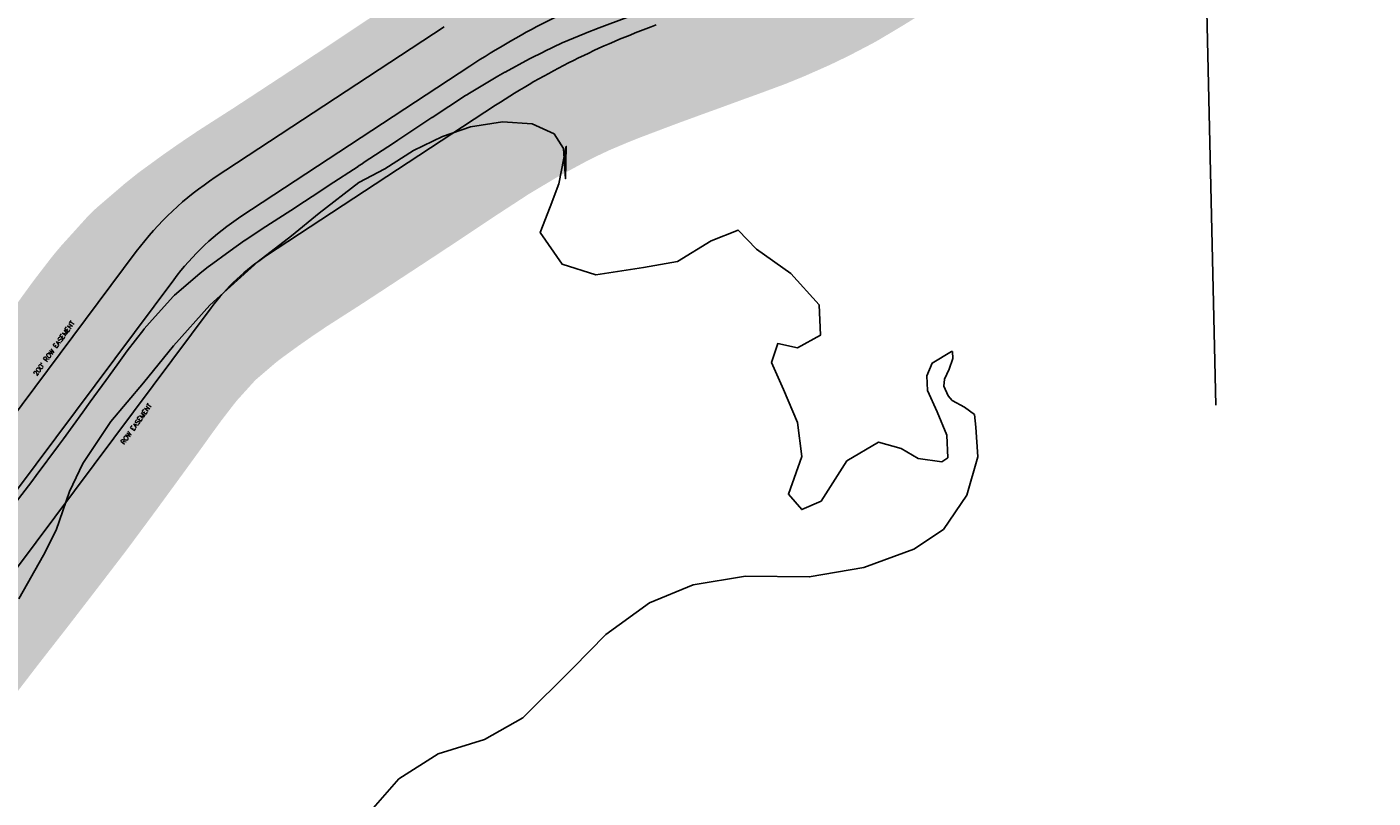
# Model space of a CAD drawing. Header units: feet. Extents: x 18803 to 104580, y -6601 to 116448.
# Tile 31 of 95: x 43314 to 46189, y 73584 to 75230. Entities that reach past the tile are written whole.
import ezdxf

# ---------------------------------------------------------------- set-up
doc = ezdxf.new("R2010")
doc.units = ezdxf.units.FT
doc.header["$LTSCALE"] = 100
doc.header["$MEASUREMENT"] = 0
doc.linetypes.add('DASHED', pattern=[0.75, 0.5, -0.25])
for name, color, linetype in [('ELPC BOLD TITLE SHEET', 3, 'Continuous'), ('ELPC-XIST', 6, 'Continuous'), ('ELRGOV-SECTION', 253, 'DASHED'), ('ELRP', 252, 'Continuous'), ('ETRP', 3, 'Continuous'), ('SL-VICINITY MAP', 2, 'Continuous')]:
    doc.layers.add(name, color=color, linetype=linetype)
doc.styles.add('L100', font='simplex.shx', dxfattribs={"height": 10})

msp = doc.modelspace()

# ---------------------------------------------------------------- linework, layer by layer
at = {"layer": 'ELPC BOLD TITLE SHEET', "const_width": 500}
msp.add_lwpolyline([(45108.88463980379, 75481.63244734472), (45073.07724487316, 75458.24976681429), (45059.83306291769, 75450.0447572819), (45059.40228920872, 75449.78242320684), (45008.68928519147, 75419.42842822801), (45007.8576505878, 75418.94727869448), (45001.35797538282, 75415.31448627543), (44957.79586663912, 75392.57915209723), (44956.87015222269, 75392.114713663), (44924.71694657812, 75376.62203153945), (44878.35166242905, 75356.0775973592), (44877.4558545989, 75355.69592634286), (44843.76579106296, 75341.90862998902), (44790.81081323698, 75322.32251287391), (44790.53906985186, 75322.22328986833), (44760.8740593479, 75311.53141265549), (44760.72723474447, 75311.47811971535), (44704.7264274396, 75291.00848731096), (44704.58570275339, 75290.95738942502), (44679.27389643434, 75281.82765845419), (44679.14213731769, 75281.77983975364), (44619.52249639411, 75260.00896101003), (44594.85381976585, 75250.77138637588), (44594.74566434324, 75250.73069375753), (44535.61769185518, 75228.3791135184), (44506.44893975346, 75216.88816088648), (44505.64040287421, 75216.55871237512), (44457.2081697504, 75196.16364317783), (44418.55354230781, 75178.01604258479), (44417.45492112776, 75177.47796767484), (44387.133442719, 75162.00184794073), (44334.87617961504, 75133.80928173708), (44334.30768092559, 75133.49592190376), (44319.51678765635, 75125.16814058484), (44255.39554345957, 75086.95811241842), (44254.52440512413, 75086.42050421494), (44250.50685698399, 75083.85418517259), (44178.89819994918, 75037.20375155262), (44178.87295715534, 75037.18725842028), (44178.8481735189, 75037.17109700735), (44176.45518623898, 75035.60596223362), (44176.21834912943, 75035.44961984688), (44105.72179313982, 74988.48038449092), (44098.66835961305, 74983.75075588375), (44032.128012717, 74939.88877038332), (44032.01800366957, 74939.81655696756), (44021.2596282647, 74932.78390013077), (44021.22702580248, 74932.76256149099), (43959.45435926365, 74892.28112933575), (43959.44238853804, 74892.2732739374), (43959.4303747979, 74892.26539742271), (43941.60467371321, 74880.56250152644), (43941.57708426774, 74880.5444449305), (43941.54943796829, 74880.52631357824), (43887.84300616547, 74845.41329038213), (43887.51434185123, 74845.20105067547), (43859.49848172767, 74827.33279558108), (43859.43341975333, 74827.29119963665), (43816.05019906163, 74799.4883037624), (43779.08004922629, 74774.5289145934), (43778.57053650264, 74774.1784696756), (43747.7172254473, 74752.56147202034), (43702.88631706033, 74719.90273425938), (43701.6438132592, 74718.95420362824), (43683.04326114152, 74704.0827269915), (43629.11635410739, 74657.86305392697), (43627.39212483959, 74656.28613630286), (43625.84571288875, 74654.77774437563), (43575.27098825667, 74598.91049923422), (43563.98692342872, 74585.51168985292), (43563.01697894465, 74584.3077747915), (43528.0112693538, 74538.86857382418), (43506.15274799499, 74508.87097544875), (43506.00419106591, 74508.66555113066), (43482.11237184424, 74475.3758741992), (43481.98031663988, 74475.19314730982), (43448.85599555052, 74429.67474351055), (43448.84931813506, 74429.66557730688), (43448.84264455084, 74429.65640990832), (43433.13720403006, 74408.10488197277), (43433.09973455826, 74408.05356745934), (43391.52314849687, 74351.22753386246), (43391.50299798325, 74351.20008162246), (43391.48289571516, 74351.17263594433), (43380.73083244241, 74336.54037471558), (43380.64934192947, 74336.42995862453), (43333.50344986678, 74272.8275204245), (43324.06761989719, 74260.2510204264), (43323.86049747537, 74259.97796901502), (43271.80791914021, 74192.10276683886), (43263.49023918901, 74181.31427212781), (43263.48383734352, 74181.30596869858), (43207.57635367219, 74108.79293211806), (43202.67671201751, 74102.47887352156), (43202.61543591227, 74102.40015174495), (43142.98561553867, 74026.0292928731), (43141.91431901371, 74024.64837141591), (43141.82409666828, 74024.53154369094), (43085.55254058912, 73951.33416589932), (43085.4964577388, 73951.2614176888), (43076.0490878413, 73939.04085215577), (43076.03565342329, 73939.02350871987), (43076.02227890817, 73939.00621973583), (43027.58606449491, 73876.51797216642)], dxfattribs=at)
at = {"layer": 'ELPC-XIST'}
msp.add_lwpolyline([(43271.80791914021, 74192.10276683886), (43323.86049747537, 74259.97796901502), (43324.06761989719, 74260.2510204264), (43333.50344986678, 74272.8275204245), (43380.64934192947, 74336.42995862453), (43380.73083244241, 74336.54037471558), (43391.48289571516, 74351.17263594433), (43391.50299798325, 74351.20008162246), (43391.52314849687, 74351.22753386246), (43433.09973455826, 74408.05356745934), (43433.13720403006, 74408.10488197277), (43448.84264455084, 74429.65640990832), (43448.84931813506, 74429.66557730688), (43448.85599555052, 74429.67474351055), (43481.98031663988, 74475.19314730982), (43482.11237184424, 74475.3758741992), (43506.00419106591, 74508.66555113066), (43506.15274799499, 74508.87097544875), (43528.0112693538, 74538.86857382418), (43563.01697894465, 74584.3077747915), (43563.98692342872, 74585.51168985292), (43575.27098825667, 74598.91049923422), (43625.84571288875, 74654.77774437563), (43627.39212483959, 74656.28613630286), (43629.11635410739, 74657.86305392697), (43683.04326114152, 74704.0827269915), (43701.6438132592, 74718.95420362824), (43702.88631706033, 74719.90273425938), (43747.7172254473, 74752.56147202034), (43778.57053650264, 74774.1784696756), (43779.08004922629, 74774.5289145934), (43816.05019906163, 74799.4883037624), (43859.43341975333, 74827.29119963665), (43859.49848172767, 74827.33279558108), (43887.51434185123, 74845.20105067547), (43887.84300616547, 74845.41329038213), (43941.54943796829, 74880.52631357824), (43941.57708426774, 74880.5444449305), (43941.60467371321, 74880.56250152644), (43959.4303747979, 74892.26539742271), (43959.44238853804, 74892.2732739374), (43959.45435926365, 74892.28112933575), (44021.22702580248, 74932.76256149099), (44021.2596282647, 74932.78390013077), (44032.01800366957, 74939.81655696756), (44032.128012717, 74939.88877038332), (44098.66835961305, 74983.75075588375), (44105.72179313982, 74988.48038449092), (44176.21834912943, 75035.44961984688), (44176.45518623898, 75035.60596223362), (44178.8481735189, 75037.17109700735), (44178.87295715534, 75037.18725842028), (44178.89819994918, 75037.20375155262), (44250.50685698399, 75083.85418517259), (44254.52440512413, 75086.42050421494), (44255.39554345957, 75086.95811241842), (44319.51678765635, 75125.16814058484), (44334.30768092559, 75133.49592190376), (44334.87617961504, 75133.80928173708), (44387.133442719, 75162.00184794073), (44417.45492112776, 75177.47796767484), (44418.55354230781, 75178.01604258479), (44457.2081697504, 75196.16364317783), (44505.64040287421, 75216.55871237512), (44506.44893975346, 75216.88816088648), (44535.61769185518, 75228.3791135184), (44594.74566434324, 75250.73069375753)], dxfattribs=at)
at = {"layer": 'ELRGOV-SECTION', "ltscale": 50}
msp.add_line((45795.12588535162, 76922.02105889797), (46369.39983358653, 52312.80624726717), dxfattribs=at)
at = {"layer": 'ELRP'}
for p, q in [((43715.90828467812, 74909.32643023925), (44205.08142458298, 75230.36124345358)), ((43770.77571357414, 74825.72281042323), (44259.94885347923, 75146.75762363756)), ((43825.64314247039, 74742.11919060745), (44314.81628237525, 75063.15400382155)), ((42215.15558385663, 72969.26160116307), (43547.20224582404, 74750.65523788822)), ((42125.91439310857, 72682.92913181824), (43627.2884496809, 74690.77034871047)), ((42153.89986016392, 72553.36806412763), (43707.37465353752, 74630.88545953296))]:
    msp.add_line(p, q, dxfattribs=at)
for centre, radius, start, end in [((45211.02635270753, 73697.56411738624), 1733.409999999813, 109.7866666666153, 123.2761111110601), ((45211.02635270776, 73697.56411738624), 1633.409999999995, 109.7866666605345, 123.2761111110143), ((44082.95492376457, 74350.04329475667), 668.9699999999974, 123.2761111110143, 143.2125000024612), ((44082.95492376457, 74350.04329475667), 568.9699999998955, 123.2761111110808, 143.2124999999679), ((44082.95492376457, 74350.04329475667), 468.9700000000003, 123.2761111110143, 143.2125000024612)]:
    msp.add_arc(centre, radius, start, end, dxfattribs=at)
at = {"layer": 'SL-VICINITY MAP'}
msp.add_lwpolyline([(44038.13439697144, 73545.64167077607), (44108.22564778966, 73625.37924852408), (44191.91956774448, 73678.3562034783), (44291.14005306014, 73708.81786342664), (44372.99794757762, 73755.45887073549), (44479.74281794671, 73861.53671047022), (44550.18896980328, 73932.93594996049), (44643.78790103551, 74000.91085093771), (44736.43941667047, 74039.54299755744), (44848.7116549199, 74057.87884017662), (44984.78121484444, 74056.05407839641), (45101.15610319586, 74076.61864728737), (45208.4493545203, 74115.73329299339), (45271.7006470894, 74157.59508679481), (45321.20813576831, 74230.42372659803), (45345.23757706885, 74312.89565557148), (45340.73292098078, 74375.58696211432), (45337.59645640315, 74402.71560815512), (45316.05185895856, 74418.76779076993), (45290.40732628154, 74432.59106376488), (45281.64425513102, 74442.77804024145), (45272.47826022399, 74463.42626755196), (45274.00440048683, 74478.14055474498), (45283.64943007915, 74499.4059716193), (45291.1239529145, 74522.69571360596), (45290.56009477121, 74537.34238136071), (45288.46991278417, 74537.27388157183), (45247.55289395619, 74512.88783985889), (45236.05988623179, 74485.27677291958), (45237.26896816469, 74453.89298298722), (45257.85260364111, 74408.48159265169), (45278.59642802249, 74358.88819217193), (45280.44919600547, 74310.77285367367), (45268.23180321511, 74301.99434665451), (45217.75101008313, 74308.7185373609), (45181.33492067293, 74330.56571537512), (45132.70106835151, 74343.63448531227), (45065.18644068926, 74303.71973430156), (45009.90235168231, 74218.13015991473), (44968.75299720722, 74200.02723133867), (44940.2911699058, 74232.6045555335), (44968.56532630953, 74313.12124643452), (44959.46444850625, 74386.13554862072), (44929.5431683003, 74456.3780467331), (44904.28580842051, 74514.20833542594), (44917.37877116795, 74554.44302282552), (44959.58661297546, 74545.35097595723), (45008.78034144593, 74572.10419896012), (45006.27396311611, 74636.9725938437), (44945.07652115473, 74704.11223008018), (44871.89973579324, 74756.19512622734), (44832.65228288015, 74796.81941152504), (44774.93191210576, 74773.97172097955), (44703.39225894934, 74729.71690731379), (44630.63719599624, 74716.8549530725), (44528.70058675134, 74700.94125598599), (44456.65399868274, 74723.7245737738), (44410.06890425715, 74791.34910990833), (44430.94490916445, 74846.51988922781), (44449.97593889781, 74895.34583432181), (44465.6958965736, 74975.50452800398), (44464.20212968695, 74906.29124852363), (44459.5870881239, 74971.11232917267), (44439.55016577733, 75001.89514020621), (44392.66066489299, 75023.41416872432), (44329.69785827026, 75027.63792985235), (44261.03464274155, 75017.00234803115), (44201.14313685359, 74996.1743955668), (44139.48955531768, 74966.90528555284), (44078.24708359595, 74927.17114392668), (44022.86897834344, 74898.10977646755), (43937.53024459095, 74832.44013110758), (43878.71476598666, 74784.40858509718), (43807.6070592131, 74729.69004236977), (43704.54050883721, 74636.21171235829), (43626.31739426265, 74549.84150932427), (43562.48374022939, 74470.23501179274), (43492.46815872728, 74388.33753801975), (43433.23723862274, 74298.42194537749), (43404.20143013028, 74238.82515132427), (43376.07534457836, 74156.224779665), (43348.88519927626, 74102.979311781), (43296.10304799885, 74009.11276893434)], dxfattribs=at)

# ---------------------------------------------------------------- texts
at = {"layer": 'ETRP', "style": 'L100'}
for s, p in [("200' ROW EASEMENT", (43334.78422199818, 74484.69249322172)), ('ROW EASEMENT', (43521.30362128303, 74338.54920125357))]:
    msp.add_text(s, height=10, rotation=54.35579101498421, dxfattribs=at).set_placement(p)

doc.saveas('drawing.dxf')
